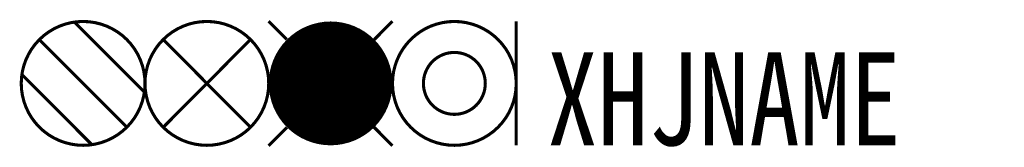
# Model space of a CAD drawing. Header units: inches. Extents: x -16.1 to 15.8, y 3.9 to 8.1.
import ezdxf

# ---------------------------------------------------------------- set-up
doc = ezdxf.new("R2010")
doc.units = ezdxf.units.IN
doc.header["$MEASUREMENT"] = 0
doc.styles.add('HZ', font='SimSun.ttf', dxfattribs={"width": 0.8})

msp = doc.modelspace()

# ---------------------------------------------------------------- linework, layer by layer
at = {"color": 2, "const_width": 0.1}
msp.add_lwpolyline([(-16, 6, 1), (-12, 6, 1)], format="xyb", close=True, dxfattribs=at)
for points in [[(-14.283, 7.98), (-12.02, 5.717)], [(-15.414, 7.414), (-12.586, 4.586)], [(-15.98, 6.283), (-13.717, 4.02)]]:
    msp.add_lwpolyline(points, dxfattribs=at)
at = {"color": 3, "const_width": 0.1}
msp.add_lwpolyline([(-12, 6, 1), (-8, 6, 1)], format="xyb", close=True, dxfattribs=at)
at = {"color": 1, "const_width": 0.1}
for points in [[(-8, 8.007), (-7.416, 7.42)], [(-4, 8.007), (-4.584, 7.42)], [(-7.409, 4.58), (-8, 3.986)], [(-4.591, 4.58), (-4, 3.986)]]:
    msp.add_lwpolyline(points, dxfattribs=at)
at = {"color": 1, "const_width": 2}
msp.add_lwpolyline([(-7, 6, 1), (-5, 6, 1)], format="xyb", close=True, dxfattribs=at)
at = {"const_width": 0.1}
for points in [[(-4, 6, 1), (0, 6, 1)], [(-3, 6, 1), (-1, 6, 1)]]:
    msp.add_lwpolyline(points, format="xyb", close=True, dxfattribs=at)
msp.add_lwpolyline([(0, 8), (0, 4)], dxfattribs=at)
at = {"color": 3, "const_width": 0.1}
for points in [[(-11.414, 7.421), (-8.59, 4.582)], [(-8.586, 7.421), (-11.41, 4.582)]]:
    msp.add_lwpolyline(points, dxfattribs=at)

# ---------------------------------------------------------------- texts
at = {"style": 'HZ', "width": 0.8}
msp.add_attdef('XHJNAME', (1, 4), 'S2', height=3, dxfattribs=at)

doc.saveas('drawing.dxf')
